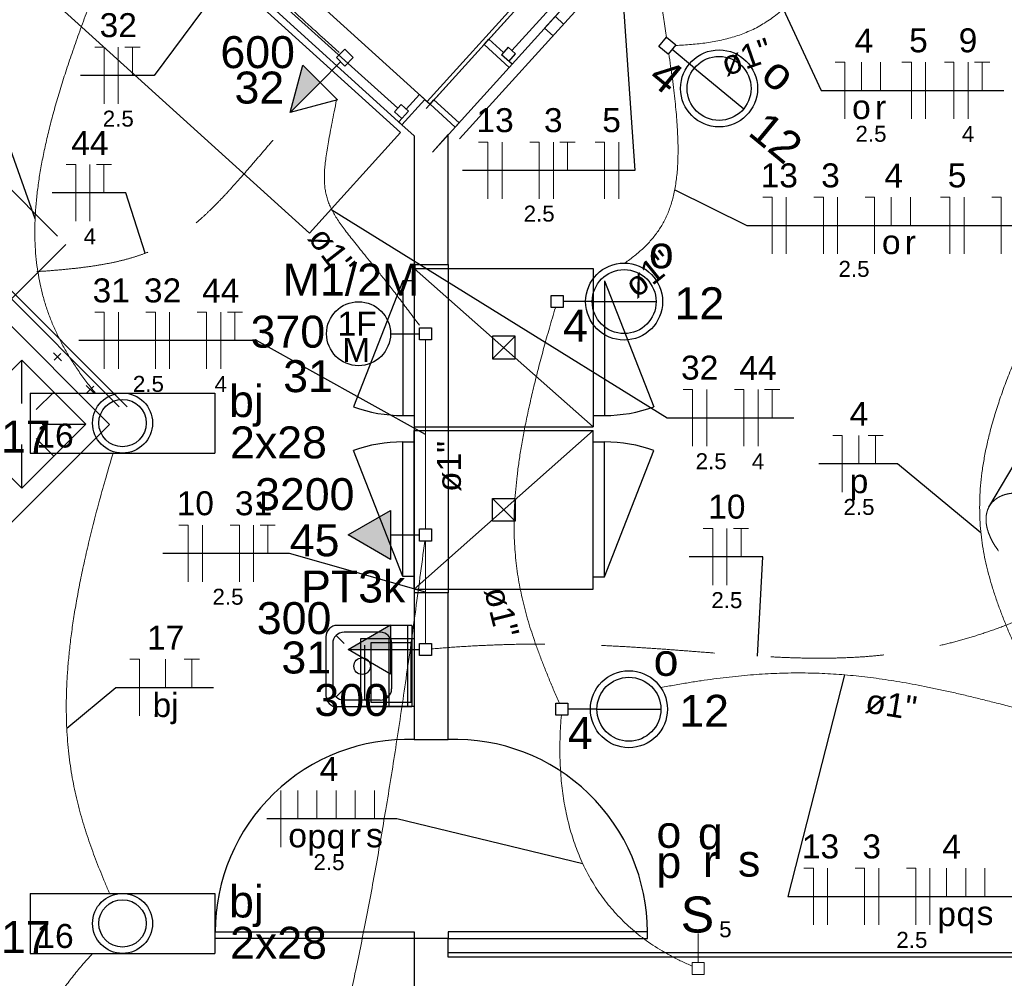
# Model space of a CAD drawing. Header units: millimetres. Extents: x 7 to 269, y 1 to 169.
# Tile 72 of 113: x 70.51 to 74.85, y 38.93 to 43.17. Entities that reach past the tile are written whole.
import ezdxf

# ---------------------------------------------------------------- set-up
doc = ezdxf.new("R2010")
doc.units = ezdxf.units.MM
doc.header["$MEASUREMENT"] = 0
doc.linetypes.add('Dashed', pattern=[0.75, 0.5, -0.25])
for name, color, linetype, lineweight in [('Eletroduto - Marco Polo', 6, 'Continuous', 9), ('Fiação - Marco Polo', 3, 'Continuous', 9), ('Interruptor - Marco Polo', 150, 'Continuous', 9), ('Layout - Marco Polo', 252, 'Continuous', 25), ('Linha de Chamada - Marco Polo', 1, 'Continuous', 25), ('Luminárias - Marco Polo', 5, 'Continuous', 25), ('Textos - Marco Polo', 143, 'Continuous', 25), ('Tomadas - Marco Polo', 150, 'Continuous', 25)]:
    doc.layers.add(name, color=color, linetype=linetype, lineweight=lineweight)
doc.layers.add('Parede - Marco Polo', color=7, linetype='Continuous')
doc.styles.add('Arial', font='arial.ttf')

msp = doc.modelspace()

# ---------------------------------------------------------------- hatches: boundary and pattern name
at = {"layer": 'Tomadas - Marco Polo', "linetype": 'Continuous'}
for points in [[(71.8316, 42.8902), (71.699, 42.7576), (71.7551, 42.9667)], [(72.1428, 40.9994), (71.9553, 40.8912), (72.1428, 40.7829)], [(72.1428, 40.3854), (71.9553, 40.3854), (72.1428, 40.4937)]]:
    msp.add_hatch(color=256, dxfattribs=at).paths.add_polyline_path(points)

# ---------------------------------------------------------------- linework, layer by layer
at = {"layer": 'Eletroduto - Marco Polo', "linetype": 'Continuous'}
for points in [[(73.3609, 43.088), (73.3495, 43.1685), (73.3376, 43.2444), (73.3251, 43.3159), (73.312, 43.383), (73.2983, 43.446), (73.284, 43.505), (73.269, 43.5601), (73.2532, 43.6116), (73.2367, 43.6596), (73.2194, 43.7042), (73.2014, 43.7456), (73.1825, 43.784), (73.1627, 43.8195), (73.1421, 43.8523), (73.1205, 43.8826), (73.098, 43.9104), (73.0745, 43.936), (73.05, 43.9595), (73.0244, 43.9812), (72.9978, 44.001), (72.9701, 44.0193), (72.9413, 44.0361), (72.9113, 44.0516), (72.8801, 44.066), (72.8478, 44.0795), (72.8141, 44.0921), (72.7792, 44.1041), (72.743, 44.1156), (72.7055, 44.1268), (72.6666, 44.1379)], [(74.1832, 43.908), (74.1684, 43.8362), (74.1526, 43.7686), (74.1359, 43.7049), (74.1184, 43.6452), (74.0999, 43.5892), (74.0806, 43.5368), (74.0604, 43.488), (74.0394, 43.4425), (74.0176, 43.4004), (73.995, 43.3613), (73.9716, 43.3254), (73.9475, 43.2923), (73.9226, 43.262), (73.897, 43.2343), (73.8706, 43.2092), (73.8436, 43.1865), (73.8159, 43.1661), (73.7875, 43.1479), (73.7585, 43.1317), (73.7288, 43.1174), (73.6986, 43.1049), (73.6677, 43.0941), (73.6363, 43.0848), (73.6043, 43.077), (73.5718, 43.0704), (73.5387, 43.0651), (73.5051, 43.0608), (73.4711, 43.0574), (73.4365, 43.0549), (73.4015, 43.0531)], [(71.0234, 43.8306), (71.0661, 43.7919), (71.1061, 43.7557), (71.1437, 43.7216), (71.179, 43.6897), (71.2122, 43.6596), (71.2435, 43.6312), (71.2731, 43.6044), (71.3012, 43.579), (71.3279, 43.5548), (71.3535, 43.5316), (71.3782, 43.5093), (71.402, 43.4876), (71.4253, 43.4665), (71.4483, 43.4457), (71.471, 43.4252), (71.4937, 43.4046), (71.5166, 43.3839), (71.5398, 43.3628), (71.5636, 43.3412), (71.5882, 43.319), (71.6137, 43.2959), (71.6403, 43.2718), (71.6682, 43.2465), (71.6977, 43.2198), (71.7288, 43.1916), (71.7618, 43.1617), (71.7969, 43.13), (71.8342, 43.0962), (71.8739, 43.0602), (71.9163, 43.0217)], [(70.9053, 43.4649), (70.866, 43.3673), (70.829, 43.273), (70.7945, 43.1819), (70.7624, 43.0939), (70.7327, 43.0088), (70.7054, 42.9267), (70.6806, 42.8472), (70.6583, 42.7704), (70.6385, 42.6961), (70.6213, 42.6243), (70.6066, 42.5547), (70.5944, 42.4873), (70.5849, 42.4219), (70.578, 42.3586), (70.5737, 42.297), (70.572, 42.2372), (70.5731, 42.179), (70.5768, 42.1223), (70.5833, 42.0669), (70.5925, 42.0129), (70.6044, 41.96), (70.6192, 41.9081), (70.6367, 41.8572), (70.6571, 41.8071), (70.6803, 41.7577), (70.7063, 41.7089), (70.7353, 41.6605), (70.7671, 41.6126), (70.8019, 41.5648), (70.8396, 41.5172)], [(73.3711, 43.0172), (73.3797, 42.9606), (73.3872, 42.9066), (73.3938, 42.855), (73.3994, 42.8058), (73.404, 42.7589), (73.4076, 42.7142), (73.4102, 42.6716), (73.4118, 42.6311), (73.4124, 42.5925), (73.4119, 42.5558), (73.4104, 42.5209), (73.4079, 42.4878), (73.4043, 42.4563), (73.3997, 42.4263), (73.394, 42.3978), (73.3873, 42.3707), (73.3795, 42.3449), (73.3705, 42.3203), (73.3606, 42.2969), (73.3495, 42.2746), (73.3373, 42.2533), (73.324, 42.2328), (73.3096, 42.2132), (73.2941, 42.1943), (73.2774, 42.1761), (73.2596, 42.1584), (73.2407, 42.1413), (73.2206, 42.1246), (73.1994, 42.1082), (73.177, 42.0921)], [(71.9044, 42.8132), (71.8939, 42.7607), (71.8843, 42.7125), (71.8759, 42.6685), (71.8685, 42.6281), (71.8623, 42.5913), (71.8573, 42.5574), (71.8537, 42.5264), (71.8514, 42.4978), (71.8505, 42.4713), (71.851, 42.4465), (71.8532, 42.4232), (71.8569, 42.401), (71.8623, 42.3796), (71.8694, 42.3587), (71.8784, 42.3379), (71.8891, 42.3169), (71.9019, 42.2953), (71.9165, 42.2729), (71.9333, 42.2493), (71.9521, 42.2242), (71.9731, 42.1973), (71.9964, 42.1681), (72.0219, 42.1365), (72.0498, 42.102), (72.0801, 42.0644), (72.1129, 42.0232), (72.1482, 41.9783), (72.1862, 41.9292), (72.2268, 41.8756), (72.2701, 41.8172)], [(72.8706, 41.895), (72.8443, 41.8049), (72.8203, 41.7189), (72.7983, 41.6367), (72.7785, 41.5581), (72.7607, 41.483), (72.745, 41.4111), (72.7313, 41.3423), (72.7195, 41.2763), (72.7097, 41.213), (72.7018, 41.1522), (72.6957, 41.0936), (72.6914, 41.0371), (72.689, 40.9825), (72.6883, 40.9296), (72.6893, 40.8781), (72.692, 40.8279), (72.6963, 40.7789), (72.7023, 40.7307), (72.7098, 40.6832), (72.7189, 40.6363), (72.7295, 40.5896), (72.7415, 40.5431), (72.755, 40.4965), (72.7699, 40.4496), (72.7862, 40.4022), (72.8038, 40.3541), (72.8227, 40.3052), (72.8428, 40.2553), (72.8642, 40.204), (72.8868, 40.1513)], [(75.0064, 41.8962), (74.9647, 41.8102), (74.9271, 41.7279), (74.8934, 41.6491), (74.8634, 41.5737), (74.8371, 41.5014), (74.8144, 41.4321), (74.795, 41.3655), (74.779, 41.3014), (74.7662, 41.2397), (74.7564, 41.1801), (74.7495, 41.1224), (74.7456, 41.0664), (74.7443, 41.012), (74.7456, 40.9589), (74.7494, 40.9069), (74.7556, 40.8558), (74.764, 40.8054), (74.7746, 40.7556), (74.7872, 40.706), (74.8016, 40.6566), (74.8179, 40.607), (74.8358, 40.5572), (74.8553, 40.5068), (74.8762, 40.4558), (74.8984, 40.4039), (74.9218, 40.3508), (74.9463, 40.2965), (74.9718, 40.2406), (74.9981, 40.183), (75.0252, 40.1236)], [(72.2973, 41.7538), (72.2973, 41.7141), (72.2973, 41.6768), (72.2973, 41.6419), (72.2973, 41.609), (72.2973, 41.578), (72.2973, 41.5488), (72.2973, 41.5211), (72.2973, 41.4949), (72.2973, 41.4698), (72.2973, 41.4458), (72.2973, 41.4227), (72.2973, 41.4003), (72.2973, 41.3784), (72.2973, 41.3569), (72.2973, 41.3355), (72.2973, 41.3142), (72.2973, 41.2927), (72.2973, 41.2708), (72.2973, 41.2484), (72.2973, 41.2253), (72.2973, 41.2013), (72.2973, 41.1762), (72.2973, 41.15), (72.2973, 41.1223), (72.2973, 41.0931), (72.2973, 41.0621), (72.2973, 41.0292), (72.2973, 40.9943), (72.2973, 40.957), (72.2973, 40.9173)], [(70.9176, 41.252), (70.8864, 41.1465), (70.858, 41.0454), (70.8324, 40.9485), (70.8095, 40.8556), (70.7891, 40.7665), (70.7714, 40.6812), (70.756, 40.5994), (70.7431, 40.5209), (70.7324, 40.4456), (70.724, 40.3734), (70.7177, 40.304), (70.7135, 40.2373), (70.7112, 40.1731), (70.7109, 40.1114), (70.7124, 40.0518), (70.7156, 39.9942), (70.7205, 39.9385), (70.7271, 39.8845), (70.7351, 39.832), (70.7446, 39.7809), (70.7554, 39.731), (70.7676, 39.6822), (70.7809, 39.6342), (70.7954, 39.5869), (70.8109, 39.5401), (70.8274, 39.4938), (70.8448, 39.4476), (70.863, 39.4015), (70.8819, 39.3552), (70.9015, 39.3087)], [(72.2938, 40.8634), (72.2512, 40.5421), (72.2085, 40.238), (72.1655, 39.9507), (72.1219, 39.6794), (72.0776, 39.4234), (72.0323, 39.1821), (71.9858, 38.955), (71.9378, 38.7412), (71.8882, 38.5402), (71.8367, 38.3512), (71.7831, 38.1738), (71.7272, 38.0071), (71.6686, 37.8506), (71.6073, 37.7036), (71.543, 37.5654), (71.4755, 37.4354), (71.4045, 37.3129), (71.3298, 37.1974), (71.2512, 37.088), (71.1684, 36.9843), (71.0813, 36.8854), (70.9896, 36.7908), (70.8931, 36.6999), (70.7916, 36.6119), (70.6848, 36.5263), (70.5725, 36.4423), (70.4546, 36.3593), (70.3306, 36.2766), (70.2006, 36.1937), (70.0641, 36.1099)], [(72.2973, 40.8643), (72.2973, 40.8432), (72.2973, 40.8233), (72.2973, 40.8046), (72.2973, 40.787), (72.2973, 40.7704), (72.2973, 40.7546), (72.2973, 40.7397), (72.2973, 40.7254), (72.2973, 40.7118), (72.2973, 40.6987), (72.2973, 40.6861), (72.2973, 40.6738), (72.2973, 40.6618), (72.2973, 40.65), (72.2973, 40.6383), (72.2973, 40.6266), (72.2973, 40.6148), (72.2973, 40.6028), (72.2973, 40.5905), (72.2973, 40.5779), (72.2973, 40.5648), (72.2973, 40.5512), (72.2973, 40.5369), (72.2973, 40.522), (72.2973, 40.5062), (72.2973, 40.4896), (72.2973, 40.472), (72.2973, 40.4533), (72.2973, 40.4334), (72.2973, 40.4123)], [(73.3366, 40.2174), (73.3974, 40.2284), (73.4566, 40.2385), (73.5142, 40.2475), (73.5705, 40.2554), (73.6254, 40.2623), (73.6793, 40.2682), (73.7321, 40.273), (73.7841, 40.2768), (73.8354, 40.2795), (73.8861, 40.2812), (73.9364, 40.2819), (73.9864, 40.2816), (74.0362, 40.2802), (74.086, 40.2779), (74.1359, 40.2745), (74.1861, 40.27), (74.2367, 40.2646), (74.2879, 40.2582), (74.3397, 40.2507), (74.3923, 40.2422), (74.4459, 40.2328), (74.5005, 40.2223), (74.5565, 40.2108), (74.6137, 40.1984), (74.6725, 40.1849), (74.7329, 40.1704), (74.7952, 40.155), (74.8593, 40.1385), (74.9255, 40.1211), (74.9939, 40.1027)], [(72.8972, 40.0954), (72.8937, 40.0481), (72.8915, 40.0011), (72.8906, 39.9544), (72.891, 39.9082), (72.8928, 39.8624), (72.8959, 39.8171), (72.9005, 39.7723), (72.9065, 39.7281), (72.9141, 39.6845), (72.9231, 39.6416), (72.9337, 39.5994), (72.9459, 39.558), (72.9597, 39.5173), (72.9751, 39.4775), (72.9923, 39.4385), (73.0111, 39.4005), (73.0318, 39.3634), (73.0542, 39.3273), (73.0784, 39.2923), (73.1045, 39.2583), (73.1324, 39.2255), (73.1623, 39.1938), (73.1941, 39.1634), (73.228, 39.1342), (73.2638, 39.1063), (73.3017, 39.0797), (73.3416, 39.0545), (73.3837, 39.0308), (73.428, 39.0084), (73.4744, 38.9876)], [(70.8263, 39.0423), (70.78, 38.9902), (70.738, 38.9388), (70.7, 38.8879), (70.6661, 38.8374), (70.6361, 38.7871), (70.61, 38.7368), (70.5876, 38.6864), (70.5688, 38.6358), (70.5537, 38.5846), (70.542, 38.5328), (70.5337, 38.4802), (70.5287, 38.4266), (70.527, 38.3718), (70.5284, 38.3157), (70.5329, 38.2582), (70.5403, 38.1989), (70.5506, 38.1378), (70.5637, 38.0748), (70.5795, 38.0095), (70.5978, 37.9419), (70.6188, 37.8718), (70.6421, 37.799), (70.6678, 37.7234), (70.6958, 37.6447), (70.726, 37.5629), (70.7582, 37.4776), (70.7924, 37.3889), (70.8286, 37.2964), (70.8665, 37.2001), (70.9062, 37.0997)]]:
    msp.add_spline(points, degree=3, dxfattribs=at)
at = {"layer": 'Eletroduto - Marco Polo', "linetype": 'Dashed'}
for points in [[(69.8309, 42.0286), (69.9656, 42.032), (70.0908, 42.0353), (70.2068, 42.0385), (70.3144, 42.042), (70.4139, 42.0457), (70.5058, 42.05), (70.5906, 42.055), (70.6689, 42.0609), (70.7411, 42.0679), (70.8078, 42.076), (70.8694, 42.0856), (70.9264, 42.0967), (70.9793, 42.1096), (71.0287, 42.1245), (71.075, 42.1414), (71.1186, 42.1606), (71.1602, 42.1823), (71.2003, 42.2066), (71.2392, 42.2338), (71.2775, 42.2639), (71.3157, 42.2972), (71.3543, 42.3338), (71.3939, 42.3739), (71.4348, 42.4177), (71.4776, 42.4654), (71.5228, 42.5172), (71.5709, 42.5731), (71.6223, 42.6334), (71.6777, 42.6984), (71.7374, 42.768)], [(75.0458, 41.0309), (75.024, 41.0437), (75.0022, 41.0543), (74.9807, 41.0627), (74.9594, 41.0691), (74.9386, 41.0734), (74.9185, 41.0757), (74.899, 41.0761), (74.8805, 41.0746), (74.8629, 41.0713), (74.8465, 41.0663), (74.8314, 41.0595), (74.8177, 41.0511), (74.8055, 41.0411), (74.795, 41.0295), (74.7864, 41.0165), (74.7797, 41.0021), (74.7751, 40.9863), (74.7727, 40.9692), (74.7727, 40.9508), (74.7752, 40.9312), (74.7804, 40.9105), (74.7883, 40.8887), (74.7991, 40.8658), (74.813, 40.842), (74.8301, 40.8173), (74.8505, 40.7917), (74.8743, 40.7653), (74.9017, 40.7381), (74.9329, 40.7102), (74.9679, 40.6818)], [(72.3246, 40.388), (72.4416, 40.3971), (72.5546, 40.4035), (72.6639, 40.4075), (72.7697, 40.4092), (72.8721, 40.4089), (72.9715, 40.4069), (73.0679, 40.4035), (73.1617, 40.399), (73.253, 40.3935), (73.342, 40.3874), (73.429, 40.3809), (73.5141, 40.3743), (73.5976, 40.3679), (73.6797, 40.3618), (73.7605, 40.3565), (73.8404, 40.3521), (73.9194, 40.3489), (73.9979, 40.3471), (74.0759, 40.3471), (74.1538, 40.3492), (74.2318, 40.3534), (74.31, 40.3603), (74.3886, 40.3699), (74.4679, 40.3825), (74.5481, 40.3985), (74.6294, 40.4181), (74.7119, 40.4416), (74.796, 40.4691), (74.8818, 40.5011), (74.9695, 40.5376)]]:
    msp.add_spline(points, degree=3, dxfattribs=at)
at = {"layer": 'Fiação - Marco Polo'}
for p, q in [((70.8364, 43.0458), (70.8781, 43.0458)), ((70.8781, 42.7958), (70.8781, 43.0458)), ((70.9406, 42.7958), (70.9406, 43.0458)), ((70.9698, 43.0458), (71.0364, 43.0458)), ((71.0031, 42.9208), (71.0031, 43.0458)), ((74.1069, 42.9791), (74.1486, 42.9791)), ((74.1486, 42.7291), (74.1486, 42.9791)), ((74.2222, 42.8541), (74.2222, 42.9791)), ((74.3069, 42.8541), (74.3069, 42.9791)), ((74.4013, 42.9791), (74.443, 42.9791)), ((74.443, 42.7291), (74.443, 42.9791)), ((74.5055, 42.7291), (74.5055, 42.9791)), ((74.5888, 42.9791), (74.6305, 42.9791)), ((74.6305, 42.7291), (74.6305, 42.9791)), ((74.693, 42.7291), (74.693, 42.9791)), ((74.7222, 42.9791), (74.7888, 42.9791)), ((74.7555, 42.8541), (74.7555, 42.9791)), ((72.5315, 42.6263), (72.5731, 42.6263)), ((72.5731, 42.3763), (72.5731, 42.6263)), ((72.6356, 42.3763), (72.6356, 42.6263)), ((72.7575, 42.6263), (72.7992, 42.6263)), ((72.7992, 42.3763), (72.7992, 42.6263)), ((72.8617, 42.3763), (72.8617, 42.6263)), ((72.8909, 42.6263), (72.9575, 42.6263)), ((72.9242, 42.5013), (72.9242, 42.6263)), ((73.0462, 42.6263), (73.0879, 42.6263)), ((73.0879, 42.3763), (73.0879, 42.6263)), ((73.1504, 42.3763), (73.1504, 42.6263)), ((70.7107, 42.5267), (70.7524, 42.5267)), ((70.7524, 42.2767), (70.7524, 42.5267)), ((70.8149, 42.2767), (70.8149, 42.5267)), ((70.8441, 42.5267), (70.9108, 42.5267)), ((70.8774, 42.4017), (70.8774, 42.5267)), ((73.7863, 42.3824), (73.828, 42.3824)), ((73.828, 42.1324), (73.828, 42.3824)), ((73.8905, 42.1324), (73.8905, 42.3824)), ((74.0125, 42.3824), (74.0541, 42.3824)), ((74.0541, 42.1324), (74.0541, 42.3824)), ((74.1166, 42.1324), (74.1166, 42.3824)), ((74.2386, 42.3824), (74.2803, 42.3824)), ((74.2803, 42.1324), (74.2803, 42.3824)), ((74.3539, 42.2574), (74.3539, 42.3824)), ((74.4386, 42.2574), (74.4386, 42.3824)), ((74.5717, 42.3824), (74.6133, 42.3824)), ((74.6133, 42.1324), (74.6133, 42.3824)), ((74.6758, 42.1324), (74.6758, 42.3824)), ((74.7978, 42.3824), (74.8395, 42.3824)), ((74.8395, 42.1324), (74.8395, 42.3824)), ((70.8367, 41.8747), (70.8784, 41.8747)), ((70.8784, 41.6247), (70.8784, 41.8747)), ((70.9409, 41.6247), (70.9409, 41.8747)), ((71.0628, 41.8747), (71.1046, 41.8747)), ((71.1046, 41.6247), (71.1046, 41.8747)), ((71.1671, 41.6247), (71.1671, 41.8747)), ((71.289, 41.8747), (71.3306, 41.8747)), ((71.3306, 41.6247), (71.3306, 41.8747)), ((71.3931, 41.6247), (71.3931, 41.8747)), ((71.4223, 41.8747), (71.489, 41.8747)), ((71.4556, 41.7497), (71.4556, 41.8747)), ((73.4352, 41.5333), (73.4769, 41.5333)), ((73.4769, 41.2833), (73.4769, 41.5333)), ((73.5394, 41.2833), (73.5394, 41.5333)), ((73.6613, 41.5333), (73.703, 41.5333)), ((73.703, 41.2833), (73.703, 41.5333)), ((73.7655, 41.2833), (73.7655, 41.5333)), ((73.7947, 41.5333), (73.8614, 41.5333)), ((73.828, 41.4083), (73.828, 41.5333)), ((74.0961, 41.3309), (74.1379, 41.3309)), ((74.1379, 41.0809), (74.1379, 41.3309)), ((74.2114, 41.2059), (74.2114, 41.3309)), ((74.2517, 41.3309), (74.3184, 41.3309)), ((74.285, 41.2059), (74.285, 41.3309)), ((71.2078, 40.9344), (71.2495, 40.9344)), ((71.2495, 40.6844), (71.2495, 40.9344)), ((71.312, 40.6844), (71.312, 40.9344)), ((71.4339, 40.9344), (71.4756, 40.9344)), ((71.4756, 40.6844), (71.4756, 40.9344)), ((71.5381, 40.6844), (71.5381, 40.9344)), ((71.5673, 40.9344), (71.6339, 40.9344)), ((71.6006, 40.8094), (71.6006, 40.9344)), ((73.5238, 40.9193), (73.5655, 40.9193)), ((73.5655, 40.6693), (73.5655, 40.9193)), ((73.628, 40.6693), (73.628, 40.9193)), ((73.6572, 40.9193), (73.7238, 40.9193)), ((73.6905, 40.7943), (73.6905, 40.9193)), ((70.9917, 40.3426), (71.0335, 40.3426)), ((71.0335, 40.0926), (71.0335, 40.3426)), ((71.1494, 40.2176), (71.1494, 40.3426)), ((71.2321, 40.3426), (71.2987, 40.3426)), ((71.2653, 40.2176), (71.2653, 40.3426)), ((71.659, 39.5126), (71.659, 39.7626)), ((71.7327, 39.6376), (71.7327, 39.7626)), ((71.8174, 39.6376), (71.8174, 39.7626)), ((71.9021, 39.6376), (71.9021, 39.7626)), ((71.9869, 39.6376), (71.9869, 39.7626)), ((72.0716, 39.6376), (72.0716, 39.7626)), ((73.9684, 39.419), (74.0101, 39.419)), ((74.0101, 39.169), (74.0101, 39.419)), ((74.0726, 39.169), (74.0726, 39.419)), ((74.1945, 39.419), (74.2362, 39.419)), ((74.2362, 39.169), (74.2362, 39.419)), ((74.2987, 39.169), (74.2987, 39.419)), ((74.4206, 39.419), (74.4623, 39.419)), ((74.4623, 39.169), (74.4623, 39.419)), ((74.5248, 39.169), (74.5248, 39.419)), ((74.5984, 39.294), (74.5984, 39.419)), ((74.6831, 39.294), (74.6831, 39.419)), ((74.7678, 39.294), (74.7678, 39.419))]:
    msp.add_line(p, q, dxfattribs=at)
at = {"layer": 'Interruptor - Marco Polo'}
for p, q in [((73.501, 39.1318), (73.501, 39.0033)), ((73.4745, 39.0033), (73.5275, 39.0033)), ((73.4745, 38.9503), (73.4745, 39.0033)), ((73.5275, 39.0033), (73.5275, 38.9503)), ((73.5275, 38.9503), (73.4745, 38.9503))]:
    msp.add_line(p, q, dxfattribs=at)
at = {"layer": 'Layout - Marco Polo'}
for p, q in [((72.6668, 42.9563), (74.7473, 45.2543)), ((74.6748, 45.2353), (72.6788, 43.0303)), ((72.2943, 42.8148), (71.1823, 43.8213)), ((71.0819, 43.7103), (72.1933, 42.7033)), ((72.1744, 42.7763), (71.1559, 43.6983)), ((72.6419, 43.0223), (72.5773, 43.0808)), ((72.6624, 43.0453), (72.6328, 43.0123)), ((72.6799, 42.9703), (72.6328, 43.0123)), ((72.6953, 43.0158), (72.6624, 43.0453)), ((72.6654, 42.9828), (72.6953, 43.0158)), ((72.6679, 42.9568), (72.6799, 42.9703)), ((72.2124, 42.7718), (72.2703, 42.8363)), ((72.2943, 42.8148), (72.2703, 42.8363)), ((72.1599, 42.7598), (72.1893, 42.7923)), ((72.2219, 42.7628), (72.1893, 42.7923)), ((72.2943, 42.8148), (72.3174, 42.7938)), ((72.3174, 42.7938), (72.3344, 42.8123)), ((72.1924, 42.7303), (72.1599, 42.7598)), ((72.1793, 42.7163), (72.2219, 42.7628)), ((72.1933, 42.7033), (72.1793, 42.7163)), ((69.9124, 42.5253), (70.9798, 41.4578)), ((69.9124, 42.4903), (70.9444, 41.4578)), ((69.8344, 42.4478), (70.9018, 41.3798)), ((73.0374, 41.3688), (72.2473, 42.0688)), ((72.2473, 42.0688), (72.2473, 41.3688)), ((72.2473, 42.0688), (73.0374, 42.0688)), ((73.0374, 42.0688), (73.0374, 41.3688)), ((72.2473, 42.0138), (72.1974, 42.0138)), ((72.1974, 42.0138), (72.1974, 41.4188)), ((73.0874, 42.0138), (73.0874, 41.4188)), ((72.5923, 41.6688), (72.6924, 41.7688)), ((70.5143, 41.6638), (70.2313, 41.3813)), ((70.5143, 41.6638), (70.7973, 41.3813)), ((70.5143, 41.6638), (70.7973, 41.3813)), ((70.5143, 41.6638), (70.7973, 41.3813)), ((70.5143, 41.4713), (70.5143, 41.6638)), ((70.6903, 41.6598), (70.6548, 41.6953)), ((70.6578, 41.6628), (70.6873, 41.6923)), ((70.8349, 41.5158), (70.7989, 41.5513)), ((70.8019, 41.5188), (70.8319, 41.5483)), ((70.5778, 41.4448), (70.6559, 41.5223)), ((72.1974, 41.4188), (72.2473, 41.4188)), ((73.0374, 41.4188), (73.0874, 41.4188)), ((70.1808, 40.6588), (70.9018, 41.3798)), ((70.2313, 41.3813), (70.5143, 41.0983)), ((70.7973, 41.3813), (70.5143, 41.0983)), ((70.6043, 41.3813), (70.7973, 41.3813)), ((72.2473, 41.3688), (73.0374, 41.3688)), ((72.2473, 41.3523), (73.0374, 41.3523)), ((73.0374, 41.3523), (72.2473, 40.6523)), ((73.0374, 40.6518), (73.0374, 41.3523)), ((70.6559, 41.2398), (70.5778, 41.3173)), ((70.5143, 41.0983), (70.5143, 41.2913)), ((72.1974, 40.7073), (72.1974, 41.3023)), ((72.1974, 41.3023), (72.2473, 41.3023)), ((73.0374, 41.3023), (73.0874, 41.3023)), ((73.0874, 40.7068), (73.0874, 41.3023)), ((72.6924, 40.9518), (72.5923, 41.0523)), ((72.2473, 40.7073), (72.1974, 40.7073)), ((73.0374, 40.7068), (73.0874, 40.7068)), ((72.2473, 40.6523), (73.0374, 40.6518)), ((72.2373, 40.4918), (71.9073, 40.4918)), ((72.2173, 40.4918), (72.2173, 40.1318)), ((72.2373, 40.4918), (72.2373, 40.1318)), ((71.8573, 40.4418), (71.8573, 40.1818)), ((71.9373, 40.4118), (71.9023, 40.4473)), ((72.0974, 40.4618), (71.9373, 40.4618)), ((71.8873, 40.4118), (71.8873, 40.2118)), ((72.1474, 40.4118), (72.1474, 40.2118)), ((71.9373, 40.2118), (71.9023, 40.1763)), ((72.0974, 40.2118), (72.1328, 40.1763)), ((72.0974, 40.1618), (71.9373, 40.1618)), ((72.2373, 40.1318), (71.9073, 40.1318)), ((72.3974, 39.0468), (79.1474, 39.0468))]:
    msp.add_line(p, q, dxfattribs=at)
at = {"layer": 'Layout - Marco Polo', "color": 9}
msp.add_line((72.2943, 42.8148), (71.1823, 43.8213), dxfattribs=at)
at = {"layer": 'Layout - Marco Polo', "linetype": 'Continuous'}
for p, q in [((72.1974, 42.0138), (71.9788, 41.4568)), ((73.0874, 42.0138), (73.3058, 41.4568)), ((72.1974, 40.7073), (71.9788, 41.2638)), ((73.0874, 40.7068), (73.3058, 41.2638))]:
    msp.add_line(p, q, dxfattribs=at)
at = {"layer": 'Layout - Marco Polo', "linetype": 'Dashed'}
for p, q in [((72.0298, 40.1623), (72.0298, 40.4053)), ((72.2334, 40.4143), (72.0558, 40.4143)), ((72.0558, 40.4143), (72.0558, 40.1533)), ((72.1373, 40.1333), (72.1373, 40.4333)), ((72.2334, 40.1533), (72.2334, 40.4143)), ((72.0558, 40.1533), (72.2334, 40.1533))]:
    msp.add_line(p, q, dxfattribs=at)
at = {"layer": 'Layout - Marco Polo'}
msp.add_lwpolyline([(71.7844, 42.2238), (72.1873, 42.6683), (70.7789, 43.9438), (70.3764, 43.4988), (71.7844, 42.2238)], dxfattribs=at)
at = {"layer": 'Layout - Marco Polo', "linetype": 'Dashed'}
for points in [[(70.7083, 42.1748), (67.8813, 39.3493), (66.9618, 40.2683), (69.7888, 43.0943), (70.7083, 42.1748)], [(72.2473, 40.1333), (72.0123, 40.1333), (72.0123, 40.4333), (72.2473, 40.4333), (72.2473, 40.1333)]]:
    msp.add_lwpolyline(points, dxfattribs=at)
at = {"layer": 'Layout - Marco Polo'}
for points in [[(72.6924, 41.7688), (72.5923, 41.7688), (72.5923, 41.6688), (72.6924, 41.6688), (72.6924, 41.7688)], [(72.5923, 41.0523), (72.6924, 41.0523), (72.6924, 40.9518), (72.5923, 40.9518), (72.5923, 41.0523)], [(72.2473, 39.1088), (71.3679, 39.1088), (71.3679, 39.1378), (72.2473, 39.1378), (72.2473, 39.1088)], [(72.3974, 39.1088), (73.2768, 39.1088), (73.2768, 39.1378), (72.3974, 39.1378), (72.3974, 39.1088)]]:
    msp.add_lwpolyline(points, close=True, dxfattribs=at)
msp.add_circle((72.0173, 40.3118), 0.0366, dxfattribs=at)
at = {"layer": 'Layout - Marco Polo', "linetype": 'Continuous'}
for centre, start, end in [((72.1974, 42.0638), 250.2, 270), ((73.0874, 42.0638), 270, 289.8), ((72.1974, 40.6573), 89.9919, 109.792), ((73.0874, 40.6573), 70.1919, 89.9919)]:
    msp.add_arc(centre, 0.645, start, end, dxfattribs=at)
at = {"layer": 'Layout - Marco Polo'}
for centre, radius, start, end in [((71.9073, 40.4418), 0.05, 90, 180), ((71.9373, 40.4118), 0.05, 90, 180), ((72.0974, 40.4118), 0.05, 0, 90), ((71.9073, 40.1818), 0.05, 180, 270), ((71.9373, 40.2118), 0.05, 180, 270), ((72.0974, 40.2118), 0.05, 270, 0), ((72.2189, 39.1378), 0.8507, 88.058, 180), ((72.4263, 39.1378), 0.8507, 0, 91.942)]:
    msp.add_arc(centre, radius, start, end, dxfattribs=at)
at = {"layer": 'Linha de Chamada - Marco Polo'}
for p, q in [((73.1252, 43.8762), (73.2223, 42.5013)), ((71.4721, 43.4241), (71.0989, 42.9208)), ((73.8765, 43.2145), (74.0444, 42.8541)), ((71.0989, 42.9208), (70.7739, 42.9208)), ((74.0444, 42.8541), (74.8513, 42.8541)), ((70.5732, 42.2867), (70.3964, 42.7846)), ((73.2223, 42.5013), (72.4605, 42.5013)), ((70.9733, 42.4017), (70.6482, 42.4017)), ((71.0599, 42.1356), (70.9733, 42.4017)), ((73.3976, 42.4151), (73.7155, 42.2574)), ((71.8834, 42.3278), (73.3643, 41.4083)), ((73.7155, 42.2574), (75.0603, 42.2574)), ((71.5515, 41.7497), (70.7658, 41.7497)), ((72.2973, 41.3355), (71.5515, 41.7497)), ((73.3643, 41.4083), (73.9239, 41.4083)), ((74.7848, 41.0136), (74.9992, 41.3775)), ((74.3809, 41.2059), (74.0336, 41.2059)), ((74.7501, 40.9003), (74.3809, 41.2059)), ((71.6964, 40.8094), (71.1369, 40.8094)), ((72.2973, 40.6383), (71.6964, 40.8094)), ((73.7863, 40.7943), (73.4613, 40.7943)), ((73.764, 40.3563), (73.7863, 40.7943)), ((74.1473, 40.2736), (73.8974, 39.294)), ((70.713, 40.0386), (70.9292, 40.2176)), ((70.9292, 40.2176), (71.3612, 40.2176)), ((72.1708, 39.6376), (71.5965, 39.6376)), ((72.9922, 39.4385), (72.1708, 39.6376)), ((73.8974, 39.294), (75.3895, 39.294))]:
    msp.add_line(p, q, dxfattribs=at)
at = {"layer": 'Luminárias - Marco Polo'}
for p, q in [((73.3283, 43.0482), (73.3621, 43.0891)), ((73.3692, 43.0144), (73.3283, 43.0482)), ((73.3621, 43.0891), (73.403, 43.0553)), ((73.403, 43.0553), (73.3692, 43.0144)), ((73.4847, 42.9534), (73.3861, 43.0349)), ((73.4847, 42.9534), (73.7026, 42.7734)), ((72.8521, 41.9486), (72.9051, 41.9486)), ((72.8521, 41.8956), (72.8521, 41.9486)), ((72.9051, 41.9486), (72.9051, 41.8956)), ((73.0332, 41.922), (72.9051, 41.922)), ((73.0332, 41.922), (73.3157, 41.922)), ((72.9051, 41.8956), (72.8521, 41.8956)), ((70.5512, 41.5181), (71.3672, 41.5181)), ((70.5512, 41.5181), (70.5512, 41.2531)), ((71.3672, 41.5181), (71.3672, 41.2531)), ((70.5512, 41.2531), (71.3672, 41.2531)), ((72.8731, 40.1483), (72.9262, 40.1483)), ((72.8731, 40.0953), (72.8731, 40.1483)), ((72.9262, 40.1483), (72.9262, 40.0953)), ((72.9262, 40.0953), (72.8731, 40.0953)), ((73.0541, 40.1217), (72.9262, 40.1217)), ((73.0541, 40.1217), (73.3366, 40.1217)), ((70.5512, 39.3081), (71.3672, 39.3081)), ((70.5512, 39.3081), (70.5512, 39.0431)), ((71.3672, 39.3081), (71.3672, 39.0431)), ((70.5512, 39.0431), (71.3672, 39.0431))]:
    msp.add_line(p, q, dxfattribs=at)
for centre, radius in [((73.5936, 42.8634), 0.17), ((73.5936, 42.8634), 0.1412), ((73.1744, 41.922), 0.17), ((73.1744, 41.922), 0.1412), ((70.9592, 41.3856), 0.1325), ((70.9592, 41.3856), 0.1046), ((73.1954, 40.1217), 0.17), ((73.1954, 40.1217), 0.1412), ((70.9592, 39.1756), 0.1325), ((70.9592, 39.1756), 0.1046)]:
    msp.add_circle(centre, radius, dxfattribs=at)
at = {"layer": 'Parede - Marco Polo'}
for p, q in [((75.7104, 46.5413), (72.2998, 42.7743)), ((72.4479, 42.6403), (75.8584, 46.4068)), ((74.6363, 45.3548), (72.5558, 43.0568)), ((72.3174, 42.7938), (72.5558, 43.0568)), ((72.5558, 43.0568), (72.5773, 43.0808)), ((72.5558, 43.0568), (72.6668, 42.9563)), ((72.6668, 42.9563), (72.4288, 42.6928)), ((72.1933, 42.7033), (72.2943, 42.8148)), ((72.4288, 42.6928), (72.3174, 42.7938)), ((72.3344, 42.8123), (72.4453, 42.7118)), ((72.2478, 42.6543), (72.1933, 42.7033)), ((72.4453, 42.7118), (72.3278, 42.5818)), ((72.3278, 42.5818), (72.3979, 42.6593)), ((72.3974, 42.0853), (72.3974, 42.6588)), ((72.2473, 42.6543), (72.2473, 42.0853)), ((72.2473, 42.0853), (72.3974, 42.0853)), ((72.2473, 42.0853), (72.2473, 40.6353)), ((72.3974, 42.0853), (72.3974, 40.6353)), ((72.2473, 40.6523), (72.2473, 41.3523)), ((72.2473, 40.6353), (72.2473, 39.9883)), ((72.3974, 40.6353), (72.2473, 40.6353)), ((72.3974, 39.9883), (72.3974, 40.6353)), ((72.2473, 39.9883), (72.3974, 39.9883)), ((72.2473, 39.1088), (72.2473, 38.8768)), ((72.3974, 39.1088), (72.2473, 39.1088)), ((72.3974, 39.0268), (72.3974, 39.1088))]:
    msp.add_line(p, q, dxfattribs=at)
at = {"layer": 'Parede - Marco Polo', "color": 9}
for p, q in [((72.8234, 43.1293), (74.7473, 45.2543)), ((73.0134, 43.5888), (72.3043, 42.8058)), ((72.9073, 43.1473), (72.8708, 43.1803)), ((72.8603, 43.0958), (72.8234, 43.1293))]:
    msp.add_line(p, q, dxfattribs=at)
at = {"layer": 'Parede - Marco Polo'}
msp.add_lwpolyline([(79.1274, 38.1968), (79.1274, 39.0268), (72.3974, 39.0268)], dxfattribs=at)
at = {"layer": 'Tomadas - Marco Polo'}
for p, q in [((71.9034, 42.9995), (71.9409, 43.037)), ((71.9409, 43.037), (71.9784, 42.9995)), ((71.699, 42.7576), (71.7551, 42.9667)), ((71.7551, 42.9667), (71.9082, 42.8137)), ((71.8316, 42.8902), (71.9222, 42.9808)), ((71.9409, 42.962), (71.9034, 42.9995)), ((71.9784, 42.9995), (71.9409, 42.962)), ((71.699, 42.7576), (71.8316, 42.8902)), ((71.9082, 42.8137), (71.699, 42.7576)), ((72.2708, 41.7535), (72.2708, 41.8065)), ((72.2708, 41.8065), (72.3238, 41.8065)), ((72.3238, 41.8065), (72.3238, 41.7535)), ((72.1423, 41.7799), (72.2708, 41.7799)), ((72.3238, 41.7535), (72.2708, 41.7535)), ((71.9553, 40.8912), (72.1428, 40.9994)), ((72.1428, 40.9994), (72.1428, 40.7829)), ((72.2708, 40.8646), (72.2708, 40.9177)), ((72.2708, 40.9177), (72.3238, 40.9177)), ((72.3238, 40.9177), (72.3238, 40.8646)), ((72.1428, 40.7829), (71.9553, 40.8912)), ((72.1428, 40.8912), (72.2708, 40.8912)), ((72.3238, 40.8646), (72.2708, 40.8646)), ((71.9553, 40.3854), (72.1428, 40.4937)), ((72.1428, 40.4937), (72.1428, 40.2772)), ((72.2708, 40.359), (72.2708, 40.412)), ((72.2708, 40.412), (72.3238, 40.412)), ((72.3238, 40.412), (72.3238, 40.359)), ((71.9553, 40.3854), (72.1428, 40.3854)), ((72.1428, 40.2772), (71.9553, 40.3854)), ((72.1428, 40.3854), (72.2708, 40.3854)), ((72.3238, 40.359), (72.2708, 40.359))]:
    msp.add_line(p, q, dxfattribs=at)
msp.add_circle((72.0014, 41.7799), 0.1412, dxfattribs=at)

# ---------------------------------------------------------------- texts
at = {"layer": 'Fiação - Marco Polo', "attachment_point": 8, "line_spacing_factor": 0.798, "style": 'Arial'}
for s, insert, char_height, width in [('32', (70.9405, 43.0883), 0.1059, 0.25416), ('4', (74.2335, 43.0213), 0.1059, 0.12708), ('5', (74.474, 43.0213), 0.1059, 0.12708), ('9', (74.693, 43.0213), 0.1059, 0.12708), ('o', (74.222, 42.7268), 0.1059, 0.12708), ('r', (74.307, 42.7268), 0.1059, 0.12708), ('2.5', (70.9405, 42.6937), 0.0706, 0.25416), ('13', (72.6045, 42.6688), 0.1059, 0.25416), ('3', (72.8615, 42.6688), 0.1059, 0.12708), ('5', (73.119, 42.6688), 0.1059, 0.12708), ('44', (70.815, 42.5688), 0.1059, 0.25416), ('2.5', (74.2645, 42.6267), 0.0706, 0.25416), ('4', (74.693, 42.6267), 0.0706, 0.08472), ('13', (73.8595, 42.4248), 0.1059, 0.25416), ('3', (74.0855, 42.4248), 0.1059, 0.12708), ('4', (74.365, 42.4248), 0.1059, 0.12708), ('5', (74.6445, 42.4248), 0.1059, 0.12708), ('2.5', (72.799, 42.2742), 0.0706, 0.25416), ('4', (70.815, 42.1742), 0.0706, 0.08472), ('o', (74.354, 42.1303), 0.1059, 0.12708), ('r', (74.4385, 42.1303), 0.1059, 0.12708), ('2.5', (74.1895, 42.0302), 0.0706, 0.25416), ('31', (70.9095, 41.9168), 0.1059, 0.25416), ('32', (71.136, 41.9168), 0.1059, 0.25416), ('44', (71.393, 41.9168), 0.1059, 0.25416), ('32', (73.508, 41.5758), 0.1059, 0.25416), ('44', (73.7655, 41.5758), 0.1059, 0.25416), ('2.5', (71.0735, 41.5222), 0.0706, 0.25416), ('4', (71.393, 41.5222), 0.0706, 0.08472), ('4', (74.2115, 41.3733), 0.1059, 0.12708), ('2.5', (73.5585, 41.1807), 0.0706, 0.25416), ('4', (73.7655, 41.1807), 0.0706, 0.08472), ('p', (74.2115, 41.0439), 0.1059, 0.12708), ('10', (71.2805, 40.9768), 0.1059, 0.25416), ('31', (71.538, 40.9768), 0.1059, 0.25416), ('10', (73.628, 40.9618), 0.1059, 0.25416), ('2.5', (74.2115, 40.9787), 0.0706, 0.25416), ('2.5', (71.425, 40.5822), 0.0706, 0.25416), ('2.5', (73.628, 40.5672), 0.0706, 0.25416), ('17', (71.1495, 40.3848), 0.1059, 0.25416), ('bj', (71.1495, 40.0554), 0.1059, 0.25416), ('4', (71.871, 39.8048), 0.1059, 0.12708), ('o', (71.7325, 39.5103), 0.1059, 0.12708), ('r', (71.987, 39.5103), 0.1059, 0.12708), ('s', (72.0715, 39.5103), 0.1059, 0.12708), ('p', (71.8175, 39.4754), 0.1059, 0.12708), ('q', (71.902, 39.4754), 0.1059, 0.12708), ('13', (74.0415, 39.4613), 0.1059, 0.25416), ('3', (74.2675, 39.4613), 0.1059, 0.12708), ('4', (74.6205, 39.4613), 0.1059, 0.12708), ('2.5', (71.871, 39.4102), 0.0706, 0.25416), ('s', (74.768, 39.1668), 0.1059, 0.12708), ('p', (74.5985, 39.1319), 0.1059, 0.12708), ('q', (74.683, 39.1319), 0.1059, 0.12708), ('2.5', (74.445, 39.0667), 0.0706, 0.25416)]:
    msp.add_mtext(s, dxfattribs=dict(at, insert=insert, char_height=char_height, width=width))
at = {"layer": 'Interruptor - Marco Polo', "attachment_point": 7, "rotation": 0.0008, "line_spacing_factor": 0.798, "style": 'Arial'}
for s, insert, char_height, width in [('S', (73.424, 39.1333), 0.1588, 0.19062), ('5', (73.594, 39.1137), 0.0706, 0.08472)]:
    msp.add_mtext(s, dxfattribs=dict(at, insert=insert, char_height=char_height, width=width))
at = {"layer": 'Luminárias - Marco Polo', "char_height": 0.1059, "width": 0.25416, "attachment_point": 7, "line_spacing_factor": 0.798, "style": 'Arial'}
for insert in [(70.579, 41.2758), (70.579, 39.0658)]:
    msp.add_mtext('16', dxfattribs=dict(at, insert=insert))
at = {"layer": 'Textos - Marco Polo', "char_height": 0.1412, "line_spacing_factor": 0.798, "style": 'Arial'}
for s, insert, width, attachment_point in [('600', (71.556, 42.951), 0.50832, 8), ('32', (71.5635, 42.7945), 0.33888, 8), ('o', (73.3385, 42.067), 0.16944, 8), ('M1/2M', (71.968, 41.9465), 0.8472, 8), ('12', (73.5065, 41.844), 0.33888, 8), ('4', (72.9595, 41.7455), 0.16944, 8), ('370', (71.6895, 41.7165), 0.50832, 8), ('31', (71.7785, 41.52), 0.33888, 8), ('bj', (71.4295, 41.3694), 0.33888, 7), ('17', (70.4225, 41.255), 0.33888, 7), ('2x28', (71.434, 41.2275), 0.67776, 7), ('3200', (71.764, 40.999), 0.67776, 8), ('45', (71.8075, 40.795), 0.33888, 8), ('PT3k', (71.978, 40.591), 0.67776, 8), ('300', (71.717, 40.4515), 0.50832, 8), ('31', (71.7705, 40.2775), 0.33888, 8), ('o', (73.3595, 40.267), 0.16944, 8), ('300', (71.971, 40.09), 0.50832, 8), ('12', (73.5275, 40.044), 0.33888, 8), ('4', (72.9805, 39.9455), 0.16944, 8), ('o', (73.372, 39.5075), 0.16944, 8), ('q', (73.555, 39.4609), 0.16944, 8), ('r', (73.555, 39.3805), 0.16944, 8), ('s', (73.7265, 39.3805), 0.16944, 8), ('p', (73.372, 39.3339), 0.16944, 8), ('bj', (71.4295, 39.1594), 0.33888, 7), ('17', (70.4225, 39.045), 0.33888, 7), ('2x28', (71.434, 39.0175), 0.67776, 7)]:
    msp.add_mtext(s, dxfattribs=dict(at, insert=insert, width=width, attachment_point=attachment_point))
at = {"layer": 'Textos - Marco Polo', "attachment_point": 8, "line_spacing_factor": 0.798, "style": 'Arial'}
for s, insert, char_height, width, rotation in [('ø1"', (73.732, 42.9504), 0.1059, 0.38124, 19.1253), ('o', (73.8122, 42.8708), 0.1412, 0.16944, 320.4324), ('4', (73.3157, 42.8643), 0.1412, 0.16944, 320.4324), ('12', (73.8002, 42.5918), 0.1412, 0.33888, 320.4324), ('ø1"', (71.8406, 42.1103), 0.1059, 0.38124, 307.8379), ('ø1"', (73.3176, 42.0016), 0.1059, 0.38124, 38.7778), ('ø1"', (72.4561, 41.1939), 0.1059, 0.38124, 90.0002), ('ø1"', (72.5804, 40.5369), 0.1059, 0.38124, 284.147), ('ø1"', (74.3446, 40.0874), 0.1059, 0.38124, 350.8335)]:
    msp.add_mtext(s, dxfattribs=dict(at, insert=insert, char_height=char_height, width=width, rotation=rotation))
at = {"layer": 'Tomadas - Marco Polo', "char_height": 0.1059, "attachment_point": 9, "line_spacing_factor": 0.798, "style": 'Arial'}
for s, insert, width in [('1F', (72.0815, 41.7718), 0.25416), ('M', (72.053, 41.6558), 0.12708)]:
    msp.add_mtext(s, dxfattribs=dict(at, insert=insert, width=width))

doc.saveas('drawing.dxf')
